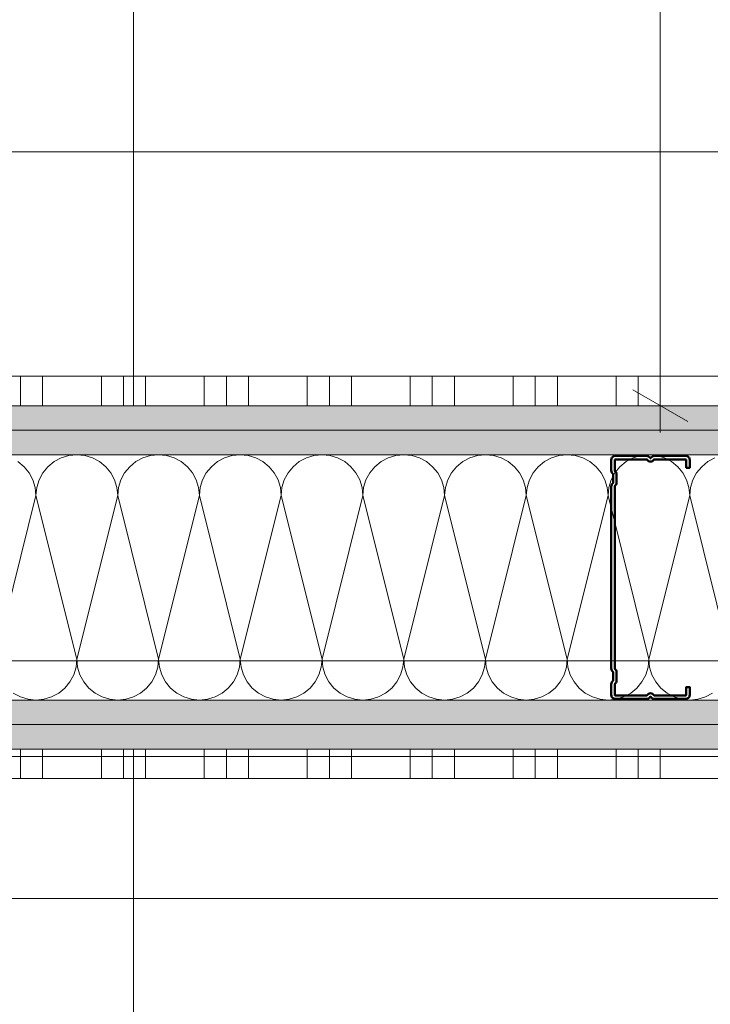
# Model space of a CAD drawing. Header units: metres. Extents: x -3.5 to 65.3, y -10.9 to 16.7.
# Tile 147 of 213: x 45.033 to 45.385, y 3.59 to 4.092. Entities that reach past the tile are written whole.
import ezdxf

# ---------------------------------------------------------------- set-up
doc = ezdxf.new("R2010")
doc.units = ezdxf.units.M
doc.header["$MEASUREMENT"] = 0
doc.linetypes.add('Wipeout_Contour', pattern=[1, 0, -1])
for name, color, linetype in [('102 - Bemaßung_ Beschriftung.Detail_ Ausschnitt', 7, 'Continuous'), ('654 - Abdeckung.Wand Belag', 7, 'Continuous'), ('660 - Unterkonstruktion.Trockenbau', 7, 'Continuous'), ('Neubau_606 - Struktur.Wand Innen Ausbau', 7, 'Continuous'), ('Neubau_650 - Abdeckung.Fußboden Aufbau', 7, 'Continuous')]:
    doc.layers.add(name, color=color, linetype=linetype)
doc.styles.add('ERSTELLTER_STIL_1', font='txt')
doc.dimstyles.new('ERSTELLTER_STIL__3', dxfattribs={"dimtxt": 0.04, "dimasz": 0.02128, "dimexe": 0.18, "dimexo": 0.0625, "dimgap": 0, "dimtad": 1, "dimzin": 0, "dimdsep": 46, "dimtxsty": 'ERSTELLTER_STIL_1', "dimblk": 'ARROWHEAD_2', "dimblk1": 'ARROWHEAD_2', "dimblk2": 'ARROWHEAD_2', "dimcen": 0.09, "dimse1": 1, "dimse2": 1, "dimclrd": 7, "dimclre": 7, "dimclrt": 7, "dimazin": 0, "dimtfac": 1, "dimtdec": 4, "dimtmove": 0, "dimatfit": 3, "dimfxl": 1, "dimtolj": 1, "dimtzin": 0, "dimarcsym": 0})
doc.dimstyles.new('ERSTELLTER_STIL__5', dxfattribs={"dimtxt": 0.04, "dimasz": 0.02128, "dimexe": 0.18, "dimexo": 0.0625, "dimgap": 0, "dimtad": 1, "dimtih": 1, "dimtoh": 1, "dimzin": 0, "dimdsep": 46, "dimtxsty": 'ERSTELLTER_STIL_1', "dimblk": 'ARROWHEAD_2', "dimblk1": 'ARROWHEAD_2', "dimblk2": 'ARROWHEAD_2', "dimcen": 0.09, "dimclrd": 7, "dimclre": 7, "dimclrt": 7, "dimazin": 0, "dimtfac": 1, "dimtdec": 4, "dimtmove": 0, "dimatfit": 3, "dimfxl": 1, "dimtolj": 1, "dimtzin": 0, "dimarcsym": 0})
pattern_1 = [(45, (0, 0), (-0.0070710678, 0.0070710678), [0, -0.01])]

# ---------------------------------------------------------------- blocks, each defined once
blk = doc.blocks.new('*X1')
at = {"layer": 'Neubau_606 - Struktur.Wand Innen Ausbau', "color": 7, "linetype": 'Continuous', "lineweight": 5}
for p, q in [((45.05453, 3.86841), (45.05093, 3.86649)), ((45.05844, 3.8696), (45.05453, 3.86841)), ((45.0625, 3.87), (45.05844, 3.8696)), ((45.06657, 3.8696), (45.0625, 3.87)), ((45.07047, 3.86841), (45.06657, 3.8696)), ((45.07408, 3.86649), (45.07047, 3.86841)), ((45.0962, 3.86841), (45.09259, 3.86649)), ((45.1001, 3.8696), (45.0962, 3.86841)), ((45.10417, 3.87), (45.1001, 3.8696)), ((45.10823, 3.8696), (45.10417, 3.87)), ((45.11214, 3.86841), (45.10823, 3.8696)), ((45.11574, 3.86649), (45.11214, 3.86841)), ((45.13786, 3.86841), (45.13426, 3.86649)), ((45.14177, 3.8696), (45.13786, 3.86841)), ((45.14584, 3.87), (45.14177, 3.8696)), ((45.1499, 3.8696), (45.14584, 3.87)), ((45.15381, 3.86841), (45.1499, 3.8696)), ((45.15741, 3.86649), (45.15381, 3.86841)), ((45.17953, 3.86841), (45.17593, 3.86649)), ((45.18344, 3.8696), (45.17953, 3.86841)), ((45.1875, 3.87), (45.18344, 3.8696)), ((45.19157, 3.8696), (45.1875, 3.87)), ((45.19547, 3.86841), (45.19157, 3.8696)), ((45.19908, 3.86649), (45.19547, 3.86841)), ((45.2212, 3.86841), (45.21759, 3.86649)), ((45.2251, 3.8696), (45.2212, 3.86841)), ((45.22917, 3.87), (45.2251, 3.8696)), ((45.23323, 3.8696), (45.22917, 3.87)), ((45.23714, 3.86841), (45.23323, 3.8696)), ((45.24074, 3.86649), (45.23714, 3.86841)), ((45.26286, 3.86841), (45.25926, 3.86649)), ((45.26677, 3.8696), (45.26286, 3.86841)), ((45.27084, 3.87), (45.26677, 3.8696)), ((45.2749, 3.8696), (45.27084, 3.87)), ((45.27881, 3.86841), (45.2749, 3.8696)), ((45.28241, 3.86649), (45.27881, 3.86841)), ((45.30453, 3.86841), (45.30093, 3.86649)), ((45.30844, 3.8696), (45.30453, 3.86841)), ((45.3125, 3.87), (45.30844, 3.8696)), ((45.31657, 3.8696), (45.3125, 3.87)), ((45.32047, 3.86841), (45.31657, 3.8696)), ((45.32408, 3.86649), (45.32047, 3.86841)), ((45.3462, 3.86841), (45.34259, 3.86649)), ((45.3501, 3.8696), (45.3462, 3.86841)), ((45.35417, 3.87), (45.3501, 3.8696)), ((45.35823, 3.8696), (45.35417, 3.87)), ((45.36214, 3.86841), (45.35823, 3.8696)), ((45.36574, 3.86649), (45.36214, 3.86841)), ((45.38786, 3.86841), (45.38426, 3.86649)), ((45.03557, 3.8639), (45.03241, 3.86649)), ((45.03816, 3.86074), (45.03557, 3.8639)), ((45.04777, 3.8639), (45.04518, 3.86074)), ((45.05093, 3.86649), (45.04777, 3.8639)), ((45.07723, 3.8639), (45.07408, 3.86649)), ((45.07982, 3.86074), (45.07723, 3.8639)), ((45.08944, 3.8639), (45.08685, 3.86074)), ((45.09259, 3.86649), (45.08944, 3.8639)), ((45.1189, 3.8639), (45.11574, 3.86649)), ((45.12149, 3.86074), (45.1189, 3.8639)), ((45.1311, 3.8639), (45.12851, 3.86074)), ((45.13426, 3.86649), (45.1311, 3.8639)), ((45.16057, 3.8639), (45.15741, 3.86649)), ((45.16316, 3.86074), (45.16057, 3.8639)), ((45.17277, 3.8639), (45.17018, 3.86074)), ((45.17593, 3.86649), (45.17277, 3.8639)), ((45.20223, 3.8639), (45.19908, 3.86649)), ((45.20482, 3.86074), (45.20223, 3.8639)), ((45.21444, 3.8639), (45.21185, 3.86074)), ((45.21759, 3.86649), (45.21444, 3.8639)), ((45.2439, 3.8639), (45.24074, 3.86649)), ((45.24649, 3.86074), (45.2439, 3.8639)), ((45.2561, 3.8639), (45.25351, 3.86074)), ((45.25926, 3.86649), (45.2561, 3.8639)), ((45.28557, 3.8639), (45.28241, 3.86649)), ((45.28816, 3.86074), (45.28557, 3.8639)), ((45.29777, 3.8639), (45.29518, 3.86074)), ((45.30093, 3.86649), (45.29777, 3.8639)), ((45.32723, 3.8639), (45.32408, 3.86649)), ((45.32982, 3.86074), (45.32723, 3.8639)), ((45.33944, 3.8639), (45.33685, 3.86074)), ((45.34259, 3.86649), (45.33944, 3.8639)), ((45.3689, 3.8639), (45.36574, 3.86649)), ((45.37149, 3.86074), (45.3689, 3.8639)), ((45.3811, 3.8639), (45.37851, 3.86074)), ((45.38426, 3.86649), (45.3811, 3.8639)), ((45.04008, 3.85714), (45.03816, 3.86074)), ((45.04518, 3.86074), (45.04325, 3.85714)), ((45.08175, 3.85714), (45.07982, 3.86074)), ((45.08685, 3.86074), (45.08492, 3.85714)), ((45.12342, 3.85714), (45.12149, 3.86074)), ((45.12851, 3.86074), (45.12659, 3.85714)), ((45.16508, 3.85714), (45.16316, 3.86074)), ((45.17018, 3.86074), (45.16825, 3.85714)), ((45.20675, 3.85714), (45.20482, 3.86074)), ((45.21185, 3.86074), (45.20992, 3.85714)), ((45.24842, 3.85714), (45.24649, 3.86074)), ((45.25351, 3.86074), (45.25159, 3.85714)), ((45.29008, 3.85714), (45.28816, 3.86074)), ((45.29518, 3.86074), (45.29325, 3.85714)), ((45.33175, 3.85714), (45.32982, 3.86074)), ((45.33685, 3.86074), (45.33492, 3.85714)), ((45.37342, 3.85714), (45.37149, 3.86074)), ((45.37851, 3.86074), (45.37659, 3.85714)), ((45.04127, 3.85323), (45.04008, 3.85714)), ((45.04167, 3.84916), (45.04127, 3.85323)), ((45.04207, 3.85323), (45.04167, 3.84916)), ((45.04325, 3.85714), (45.04207, 3.85323)), ((45.08294, 3.85323), (45.08175, 3.85714)), ((45.08334, 3.84916), (45.08294, 3.85323)), ((45.08374, 3.85323), (45.08334, 3.84916)), ((45.08492, 3.85714), (45.08374, 3.85323)), ((45.1246, 3.85323), (45.12342, 3.85714)), ((45.125, 3.84916), (45.1246, 3.85323)), ((45.1254, 3.85323), (45.125, 3.84916)), ((45.12659, 3.85714), (45.1254, 3.85323)), ((45.16627, 3.85323), (45.16508, 3.85714)), ((45.16667, 3.84916), (45.16627, 3.85323)), ((45.16707, 3.85323), (45.16667, 3.84916)), ((45.16825, 3.85714), (45.16707, 3.85323)), ((45.20794, 3.85323), (45.20675, 3.85714)), ((45.20834, 3.84916), (45.20794, 3.85323)), ((45.20874, 3.85323), (45.20834, 3.84916)), ((45.20992, 3.85714), (45.20874, 3.85323)), ((45.2496, 3.85323), (45.24842, 3.85714)), ((45.25, 3.84916), (45.2496, 3.85323)), ((45.2504, 3.85323), (45.25, 3.84916)), ((45.25159, 3.85714), (45.2504, 3.85323)), ((45.29127, 3.85323), (45.29008, 3.85714)), ((45.29167, 3.84916), (45.29127, 3.85323)), ((45.29207, 3.85323), (45.29167, 3.84916)), ((45.29325, 3.85714), (45.29207, 3.85323)), ((45.33294, 3.85323), (45.33175, 3.85714)), ((45.33334, 3.84916), (45.33294, 3.85323)), ((45.33374, 3.85323), (45.33334, 3.84916)), ((45.33492, 3.85714), (45.33374, 3.85323)), ((45.3746, 3.85323), (45.37342, 3.85714)), ((45.375, 3.84916), (45.3746, 3.85323)), ((45.3754, 3.85323), (45.375, 3.84916)), ((45.37659, 3.85714), (45.3754, 3.85323)), ((45.04167, 3.84916), (45.02084, 3.76583)), ((45.04167, 3.84916), (45.0625, 3.76583)), ((45.08334, 3.84916), (45.0625, 3.76583)), ((45.08334, 3.84916), (45.10417, 3.76583)), ((45.125, 3.84916), (45.10417, 3.76583)), ((45.125, 3.84916), (45.14584, 3.76583)), ((45.16667, 3.84916), (45.14584, 3.76583)), ((45.16667, 3.84916), (45.1875, 3.76583)), ((45.20834, 3.84916), (45.1875, 3.76583)), ((45.20834, 3.84916), (45.22917, 3.76583)), ((45.25, 3.84916), (45.22917, 3.76583)), ((45.25, 3.84916), (45.27084, 3.76583)), ((45.29167, 3.84916), (45.27084, 3.76583)), ((45.29167, 3.84916), (45.3125, 3.76583)), ((45.33334, 3.84916), (45.3125, 3.76583)), ((45.33334, 3.84916), (45.35417, 3.76583)), ((45.375, 3.84916), (45.35417, 3.76583)), ((45.375, 3.84916), (45.39584, 3.76583)), ((45.0621, 3.76177), (45.0625, 3.76583)), ((45.0625, 3.76583), (45.0629, 3.76177)), ((45.10377, 3.76177), (45.10417, 3.76583)), ((45.10417, 3.76583), (45.10457, 3.76177)), ((45.14544, 3.76177), (45.14584, 3.76583)), ((45.14584, 3.76583), (45.14624, 3.76177)), ((45.1871, 3.76177), (45.1875, 3.76583)), ((45.1875, 3.76583), (45.1879, 3.76177)), ((45.22877, 3.76177), (45.22917, 3.76583)), ((45.22917, 3.76583), (45.22957, 3.76177)), ((45.27044, 3.76177), (45.27084, 3.76583)), ((45.27084, 3.76583), (45.27124, 3.76177)), ((45.3121, 3.76177), (45.3125, 3.76583)), ((45.3125, 3.76583), (45.3129, 3.76177)), ((45.35377, 3.76177), (45.35417, 3.76583)), ((45.35417, 3.76583), (45.35457, 3.76177)), ((45.05899, 3.75426), (45.06092, 3.75786)), ((45.06092, 3.75786), (45.0621, 3.76177)), ((45.0629, 3.76177), (45.06409, 3.75786)), ((45.06409, 3.75786), (45.06601, 3.75426)), ((45.10066, 3.75426), (45.10258, 3.75786)), ((45.10258, 3.75786), (45.10377, 3.76177)), ((45.10457, 3.76177), (45.10575, 3.75786)), ((45.10575, 3.75786), (45.10768, 3.75426)), ((45.14232, 3.75426), (45.14425, 3.75786)), ((45.14425, 3.75786), (45.14544, 3.76177)), ((45.14624, 3.76177), (45.14742, 3.75786)), ((45.14742, 3.75786), (45.14935, 3.75426)), ((45.18399, 3.75426), (45.18592, 3.75786)), ((45.18592, 3.75786), (45.1871, 3.76177)), ((45.1879, 3.76177), (45.18909, 3.75786)), ((45.18909, 3.75786), (45.19101, 3.75426)), ((45.22566, 3.75426), (45.22758, 3.75786)), ((45.22758, 3.75786), (45.22877, 3.76177)), ((45.22957, 3.76177), (45.23075, 3.75786)), ((45.23075, 3.75786), (45.23268, 3.75426)), ((45.26732, 3.75426), (45.26925, 3.75786)), ((45.26925, 3.75786), (45.27044, 3.76177)), ((45.27124, 3.76177), (45.27242, 3.75786)), ((45.27242, 3.75786), (45.27435, 3.75426)), ((45.30899, 3.75426), (45.31092, 3.75786)), ((45.31092, 3.75786), (45.3121, 3.76177)), ((45.3129, 3.76177), (45.31409, 3.75786)), ((45.31409, 3.75786), (45.31601, 3.75426)), ((45.35066, 3.75426), (45.35258, 3.75786)), ((45.35258, 3.75786), (45.35377, 3.76177)), ((45.35457, 3.76177), (45.35575, 3.75786)), ((45.35575, 3.75786), (45.35768, 3.75426)), ((45.0564, 3.7511), (45.05899, 3.75426)), ((45.06601, 3.75426), (45.0686, 3.7511)), ((45.09807, 3.7511), (45.10066, 3.75426)), ((45.10768, 3.75426), (45.11027, 3.7511)), ((45.13973, 3.7511), (45.14232, 3.75426)), ((45.14935, 3.75426), (45.15194, 3.7511)), ((45.1814, 3.7511), (45.18399, 3.75426)), ((45.19101, 3.75426), (45.1936, 3.7511)), ((45.22307, 3.7511), (45.22566, 3.75426)), ((45.23268, 3.75426), (45.23527, 3.7511)), ((45.26473, 3.7511), (45.26732, 3.75426)), ((45.27435, 3.75426), (45.27694, 3.7511)), ((45.3064, 3.7511), (45.30899, 3.75426)), ((45.31601, 3.75426), (45.3186, 3.7511)), ((45.34807, 3.7511), (45.35066, 3.75426)), ((45.35768, 3.75426), (45.36027, 3.7511)), ((45.03009, 3.74851), (45.0337, 3.74658)), ((45.04964, 3.74658), (45.05324, 3.74851)), ((45.05324, 3.74851), (45.0564, 3.7511)), ((45.0686, 3.7511), (45.07176, 3.74851)), ((45.07176, 3.74851), (45.07536, 3.74658)), ((45.09131, 3.74658), (45.09491, 3.74851)), ((45.09491, 3.74851), (45.09807, 3.7511)), ((45.11027, 3.7511), (45.11343, 3.74851)), ((45.11343, 3.74851), (45.11703, 3.74658)), ((45.13297, 3.74658), (45.13658, 3.74851)), ((45.13658, 3.74851), (45.13973, 3.7511)), ((45.15194, 3.7511), (45.15509, 3.74851)), ((45.15509, 3.74851), (45.1587, 3.74658)), ((45.17464, 3.74658), (45.17824, 3.74851)), ((45.17824, 3.74851), (45.1814, 3.7511)), ((45.1936, 3.7511), (45.19676, 3.74851)), ((45.19676, 3.74851), (45.20036, 3.74658)), ((45.21631, 3.74658), (45.21991, 3.74851)), ((45.21991, 3.74851), (45.22307, 3.7511)), ((45.23527, 3.7511), (45.23843, 3.74851)), ((45.23843, 3.74851), (45.24203, 3.74658)), ((45.25797, 3.74658), (45.26158, 3.74851)), ((45.26158, 3.74851), (45.26473, 3.7511)), ((45.27694, 3.7511), (45.28009, 3.74851)), ((45.28009, 3.74851), (45.2837, 3.74658)), ((45.29964, 3.74658), (45.30324, 3.74851)), ((45.30324, 3.74851), (45.3064, 3.7511)), ((45.3186, 3.7511), (45.32176, 3.74851)), ((45.32176, 3.74851), (45.32536, 3.74658)), ((45.34131, 3.74658), (45.34491, 3.74851)), ((45.34491, 3.74851), (45.34807, 3.7511)), ((45.36027, 3.7511), (45.36343, 3.74851)), ((45.36343, 3.74851), (45.36703, 3.74658)), ((45.38297, 3.74658), (45.38658, 3.74851)), ((45.0337, 3.74658), (45.0376, 3.7454)), ((45.0376, 3.7454), (45.04167, 3.745)), ((45.04167, 3.745), (45.04573, 3.7454)), ((45.04573, 3.7454), (45.04964, 3.74658)), ((45.07536, 3.74658), (45.07927, 3.7454)), ((45.07927, 3.7454), (45.08334, 3.745)), ((45.08334, 3.745), (45.0874, 3.7454)), ((45.0874, 3.7454), (45.09131, 3.74658)), ((45.11703, 3.74658), (45.12094, 3.7454)), ((45.12094, 3.7454), (45.125, 3.745)), ((45.125, 3.745), (45.12907, 3.7454)), ((45.12907, 3.7454), (45.13297, 3.74658)), ((45.1587, 3.74658), (45.1626, 3.7454)), ((45.1626, 3.7454), (45.16667, 3.745)), ((45.16667, 3.745), (45.17073, 3.7454)), ((45.17073, 3.7454), (45.17464, 3.74658)), ((45.20036, 3.74658), (45.20427, 3.7454)), ((45.20427, 3.7454), (45.20834, 3.745)), ((45.20834, 3.745), (45.2124, 3.7454)), ((45.2124, 3.7454), (45.21631, 3.74658)), ((45.24203, 3.74658), (45.24594, 3.7454)), ((45.24594, 3.7454), (45.25, 3.745)), ((45.25, 3.745), (45.25407, 3.7454)), ((45.25407, 3.7454), (45.25797, 3.74658)), ((45.2837, 3.74658), (45.2876, 3.7454)), ((45.2876, 3.7454), (45.29167, 3.745)), ((45.29167, 3.745), (45.29573, 3.7454)), ((45.29573, 3.7454), (45.29964, 3.74658)), ((45.32536, 3.74658), (45.32927, 3.7454)), ((45.32927, 3.7454), (45.33334, 3.745)), ((45.33334, 3.745), (45.3374, 3.7454)), ((45.3374, 3.7454), (45.34131, 3.74658)), ((45.36703, 3.74658), (45.37094, 3.7454)), ((45.37094, 3.7454), (45.375, 3.745)), ((45.375, 3.745), (45.37907, 3.7454)), ((45.37907, 3.7454), (45.38297, 3.74658))]:
    blk.add_line(p, q, dxfattribs=at)
blk = doc.blocks.new('*X126')
at = {"layer": '654 - Abdeckung.Wand Belag', "color": 7, "linetype": 'Continuous', "lineweight": 5}
for p, q in [((45.03375, 3.72), (45.03375, 3.705)), ((45.045, 3.72), (45.045, 3.705)), ((45.075, 3.72), (45.075, 3.705)), ((45.08625, 3.72), (45.08625, 3.705)), ((45.0975, 3.72), (45.0975, 3.705)), ((45.1275, 3.72), (45.1275, 3.705)), ((45.13875, 3.72), (45.13875, 3.705)), ((45.15, 3.72), (45.15, 3.705)), ((45.18, 3.72), (45.18, 3.705)), ((45.19125, 3.72), (45.19125, 3.705)), ((45.2025, 3.72), (45.2025, 3.705)), ((45.2325, 3.72), (45.2325, 3.705)), ((45.24375, 3.72), (45.24375, 3.705)), ((45.255, 3.72), (45.255, 3.705)), ((45.285, 3.72), (45.285, 3.705)), ((45.29625, 3.72), (45.29625, 3.705)), ((45.3075, 3.72), (45.3075, 3.705)), ((45.3375, 3.72), (45.3375, 3.705)), ((45.34875, 3.72), (45.34875, 3.705)), ((45.36, 3.72), (45.36, 3.705)), ((44.9925, 3.71625), (45.045, 3.71625)), ((45.045, 3.71625), (45.0975, 3.71625)), ((45.0975, 3.71625), (45.15, 3.71625)), ((45.15, 3.71625), (45.2025, 3.71625)), ((45.2025, 3.71625), (45.255, 3.71625)), ((45.255, 3.71625), (45.3075, 3.71625)), ((45.3075, 3.71625), (45.36, 3.71625)), ((45.36, 3.71625), (45.4125, 3.71625)), ((44.9925, 3.705), (45.045, 3.705)), ((45.045, 3.705), (45.0975, 3.705)), ((45.0975, 3.705), (45.15, 3.705)), ((45.15, 3.705), (45.2025, 3.705)), ((45.2025, 3.705), (45.255, 3.705)), ((45.255, 3.705), (45.3075, 3.705)), ((45.3075, 3.705), (45.36, 3.705)), ((45.36, 3.705), (45.4125, 3.705))]:
    blk.add_line(p, q, dxfattribs=at)
blk = doc.blocks.new('*X141')
at = {"layer": '654 - Abdeckung.Wand Belag', "color": 7, "linetype": 'Continuous', "lineweight": 5}
for p, q in [((45.03375, 3.91), (45.03375, 3.895)), ((45.045, 3.91), (45.045, 3.895)), ((45.075, 3.91), (45.075, 3.895)), ((45.08625, 3.91), (45.08625, 3.895)), ((45.0975, 3.91), (45.0975, 3.895)), ((45.1275, 3.91), (45.1275, 3.895)), ((45.13875, 3.91), (45.13875, 3.895)), ((45.15, 3.91), (45.15, 3.895)), ((45.18, 3.91), (45.18, 3.895)), ((45.19125, 3.91), (45.19125, 3.895)), ((45.2025, 3.91), (45.2025, 3.895)), ((45.2325, 3.91), (45.2325, 3.895)), ((45.24375, 3.91), (45.24375, 3.895)), ((45.255, 3.91), (45.255, 3.895)), ((45.285, 3.91), (45.285, 3.895)), ((45.29625, 3.91), (45.29625, 3.895)), ((45.3075, 3.91), (45.3075, 3.895)), ((45.3375, 3.91), (45.3375, 3.895)), ((45.34875, 3.91), (45.34875, 3.895)), ((45.36, 3.91), (45.36, 3.895))]:
    blk.add_line(p, q, dxfattribs=at)
blk = doc.blocks.new('*D262')
at = {"layer": '102 - Bemaßung_ Beschriftung.Detail_ Ausschnitt', "color": 7, "linetype": 'Continuous', "lineweight": 5}
for p, q in [((45.64499, 3.81), (45.64499, 3.82369)), ((45.65899, 3.80191), (45.63099, 3.81808)), ((45.66599, 3.81), (45.62399, 3.81)), ((45.64499, 3.55999), (45.64499, 3.81)), ((45.63099, 3.56807), (45.65899, 3.5519)), ((45.66599, 3.55999), (45.62399, 3.55999))]:
    blk.add_line(p, q, dxfattribs=at)
at = {"layer": '102 - Bemaßung_ Beschriftung.Detail_ Ausschnitt', "color": 7, "lineweight": 5, "insert": (45.63699, 3.65464), "char_height": 0.04, "attachment_point": 7, "rotation": 90, "style": 'ERSTELLTER_STIL_1'}
blk.add_mtext('\\A1;{\\pql;\\fArial|b0|i0|c0|p38;25}', dxfattribs=at)
blk = doc.blocks.new('ARROWHEAD_2')
at = {"color": 0, "linetype": 'Continuous', "lineweight": 0}
for p, q in [((-0.378, -0.655), (0.378, 0.655)), ((0, 0), (-1, 0))]:
    blk.add_line(p, q, dxfattribs=at)
blk = doc.blocks.new('*D342')
at = {"layer": '102 - Bemaßung_ Beschriftung.Detail_ Ausschnitt', "color": 7, "linetype": 'Continuous', "lineweight": 5}
for p, q in [((45.346, 4.41808), (45.374, 4.40191)), ((45.381, 4.41), (45.339, 4.41)), ((45.36, 3.895), (45.36, 4.41)), ((45.346, 3.90308), (45.374, 3.88691)), ((45.381, 3.895), (45.339, 3.895)), ((45.36, 3.88131), (45.36, 3.895))]:
    blk.add_line(p, q, dxfattribs=at)
at = {"layer": '102 - Bemaßung_ Beschriftung.Detail_ Ausschnitt', "color": 7, "lineweight": 5, "insert": (45.35266, 4.11213), "char_height": 0.04, "attachment_point": 7, "rotation": 90, "style": 'ERSTELLTER_STIL_1'}
blk.add_mtext('\\A1;{\\pql;\\fArial|b0|i0|c0|p38;51\\fArial|b0|i0|c0|p38;\\A1{\\H.66x;\\S5^  ;}}', dxfattribs=at)
blk = doc.blocks.new('*D345')
at = {"layer": '102 - Bemaßung_ Beschriftung.Detail_ Ausschnitt', "color": 7, "linetype": 'Continuous', "lineweight": 5}
for p, q in [((45.46, 5.76), (45.46, 5.77369)), ((45.474, 5.75192), (45.446, 5.76808)), ((45.481, 5.76), (45.439, 5.76)), ((45.46, 3.895), (45.46, 5.76)), ((45.446, 3.90308), (45.474, 3.88691)), ((45.481, 3.895), (45.439, 3.895)), ((45.46, 3.88131), (45.46, 3.895))]:
    blk.add_line(p, q, dxfattribs=at)
at = {"layer": '102 - Bemaßung_ Beschriftung.Detail_ Ausschnitt', "color": 7, "lineweight": 5, "insert": (45.45976, 4.76427), "char_height": 0.04, "attachment_point": 7, "rotation": 90, "style": 'ERSTELLTER_STIL_1'}
blk.add_mtext('\\A1;{\\pql;\\fArial|b0|i0|c0|p38;1,86\\fArial|b0|i0|c0|p38;\\A1{\\H.66x;\\S5^  ;}}', dxfattribs=at)
blk = doc.blocks.new('*D411')
at = {"layer": '102 - Bemaßung_ Beschriftung.Detail_ Ausschnitt', "color": 7, "linetype": 'Continuous', "lineweight": 5}
for p, q in [((45.56, 4.2455), (45.56, 4.25919)), ((45.574, 4.23741), (45.546, 4.25358)), ((45.581, 4.2455), (45.539, 4.2455)), ((45.56, 3.895), (45.56, 4.2455)), ((45.546, 3.90308), (45.574, 3.88691)), ((45.581, 3.895), (45.539, 3.895)), ((45.56, 3.88131), (45.56, 3.895))]:
    blk.add_line(p, q, dxfattribs=at)
at = {"layer": '102 - Bemaßung_ Beschriftung.Detail_ Ausschnitt', "color": 7, "lineweight": 5, "insert": (45.55269, 4.01986), "char_height": 0.04, "attachment_point": 7, "rotation": 90, "style": 'ERSTELLTER_STIL_1'}
blk.add_mtext('\\A1;{\\pql;\\fArial|b0|i0|c0|p38;35\\fArial|b0|i0|c0|p38;\\A1{\\H.66x;\\S05^  ;}}', dxfattribs=at)
blk = doc.blocks.new('*D444')
at = {"layer": '102 - Bemaßung_ Beschriftung.Detail_ Ausschnitt', "color": 7, "linetype": 'Continuous', "lineweight": 5}
for p, q in [((43.74499, 3.89), (43.74499, 4.04533)), ((47.27, 4.00333), (47.27, 4.04533)), ((43.75307, 4.03833), (43.73691, 4.01033)), ((47.27808, 4.03833), (47.26192, 4.01033)), ((43.7313, 4.02433), (43.74499, 4.02433)), ((43.74499, 4.02433), (47.27, 4.02433))]:
    blk.add_line(p, q, dxfattribs=at)
at = {"color": 254, "linetype": 'Wipeout_Contour', "lineweight": 0, "ltscale": 182.760852}
blk.add_wipeout([(45.43677, 4.02483), (45.57822, 4.02483), (45.57822, 4.07983), (45.43677, 4.07983)], dxfattribs=at).dxf.layer = '102 - Bemaßung_ Beschriftung.Detail_ Ausschnitt'
at = {"layer": '102 - Bemaßung_ Beschriftung.Detail_ Ausschnitt', "color": 7, "lineweight": 5, "insert": (45.44427, 4.02457), "char_height": 0.04, "attachment_point": 7, "style": 'ERSTELLTER_STIL_1'}
blk.add_mtext('\\A1;{\\pql;\\fArial|b0|i0|c0|p38;3,52\\fArial|b0|i0|c0|p38;\\A1{\\H.66x;\\S5^  ;}}', dxfattribs=at)
blk = doc.blocks.new('*D447')
at = {"layer": '102 - Bemaßung_ Beschriftung.Detail_ Ausschnitt', "color": 7, "linetype": 'Continuous', "lineweight": 5}
for p, q in [((43.74499, 3.74406), (43.74499, 3.89)), ((47.27, 3.74406), (47.27, 3.78606)), ((43.75307, 3.77906), (43.73691, 3.75106)), ((47.27808, 3.77906), (47.26192, 3.75106)), ((40.165, 3.76506), (43.74499, 3.76506)), ((43.74499, 3.76506), (47.27, 3.76506))]:
    blk.add_line(p, q, dxfattribs=at)
at = {"color": 254, "linetype": 'Wipeout_Contour', "lineweight": 0, "ltscale": 182.671817}
blk.add_wipeout([(45.43677, 3.76556), (45.57822, 3.76556), (45.57822, 3.82056), (45.43677, 3.82056)], dxfattribs=at).dxf.layer = '102 - Bemaßung_ Beschriftung.Detail_ Ausschnitt'
at = {"layer": '102 - Bemaßung_ Beschriftung.Detail_ Ausschnitt', "color": 7, "lineweight": 5, "insert": (45.44427, 3.7653), "char_height": 0.04, "attachment_point": 7, "style": 'ERSTELLTER_STIL_1'}
blk.add_mtext('\\A1;{\\pql;\\fArial|b0|i0|c0|p38;3,52\\fArial|b0|i0|c0|p38;\\A1{\\H.66x;\\S5^  ;}}', dxfattribs=at)
blk = doc.blocks.new('*D451')
at = {"layer": '102 - Bemaßung_ Beschriftung.Detail_ Ausschnitt', "color": 7, "linetype": 'Continuous', "lineweight": 5}
for p, q in [((47.27, 3.37988), (47.27, 3.42188)), ((43.97307, 3.41488), (43.95691, 3.38688)), ((47.26192, 3.38688), (47.27808, 3.41488)), ((43.96499, 3.40088), (47.27, 3.40088)), ((47.27, 3.40088), (47.28369, 3.40088))]:
    blk.add_line(p, q, dxfattribs=at)
at = {"color": 254, "linetype": 'Wipeout_Contour', "lineweight": 0, "ltscale": 182.995366}
blk.add_wipeout([(45.54677, 3.40138), (45.68822, 3.40138), (45.68822, 3.45638), (45.54677, 3.45638)], dxfattribs=at).dxf.layer = '102 - Bemaßung_ Beschriftung.Detail_ Ausschnitt'
at = {"layer": '102 - Bemaßung_ Beschriftung.Detail_ Ausschnitt', "color": 7, "lineweight": 5, "insert": (45.55427, 3.40111), "char_height": 0.04, "attachment_point": 7, "style": 'ERSTELLTER_STIL_1'}
blk.add_mtext('\\A1;{\\pql;\\fArial|b0|i0|c0|p38;3,30\\fArial|b0|i0|c0|p38;\\A1{\\H.66x;\\S5^  ;}}', dxfattribs=at)

msp = doc.modelspace()

# ---------------------------------------------------------------- hatches: boundary and pattern name
at = {"layer": 'Neubau_606 - Struktur.Wand Innen Ausbau', "linetype": 'Continuous', "lineweight": 0, "true_color": 0x000000}
h = msp.add_hatch(dxfattribs=at)
h.set_pattern_fill('Gips_0001', color=18, style=0, pattern_type=2)
h.set_pattern_definition(pattern_1)
h.paths.add_polyline_path([(44.70999, 3.895), (44.70999, 3.8825), (45.85999, 3.8825), (45.85999, 3.895)])
h = msp.add_hatch(dxfattribs=at)
h.set_pattern_fill('Gips_0001', color=18, style=0, pattern_type=2)
h.set_pattern_definition(pattern_1)
h.paths.add_polyline_path([(44.70999, 3.8825), (44.70999, 3.87), (45.85999, 3.87), (45.85999, 3.8825)])
h = msp.add_hatch(dxfattribs=at)
h.set_pattern_fill('Gips_0001', color=18, style=0, pattern_type=2)
h.set_pattern_definition(pattern_1)
h.paths.add_polyline_path([(44.70999, 3.745), (44.70999, 3.7325), (45.85999, 3.7325), (45.85999, 3.745)])
h = msp.add_hatch(dxfattribs=at)
h.set_pattern_fill('Gips_0001', color=18, style=0, pattern_type=2)
h.set_pattern_definition(pattern_1)
h.paths.add_polyline_path([(44.70999, 3.7325), (44.70999, 3.72), (45.85999, 3.72), (45.85999, 3.7325)])
at = {"layer": 'Neubau_650 - Abdeckung.Fußboden Aufbau', "linetype": 'Continuous', "lineweight": 13, "true_color": 0xafafaf}
h = msp.add_hatch(dxfattribs=at)
h.set_pattern_fill('Raster_60x60_Fuge_2mm_0001', color=253, style=0, pattern_type=2)
h.set_pattern_definition([(0, (46.29497, 4.8475), (0, 0.602), []), (90, (46.29497, 4.8475), (-0.602, 0), [])])
h.paths.add_polyline_path([(46.84499, 5.76), (44.70999, 5.76), (44.70999, 3.895), (45.85999, 3.895), (45.85999, 3.72), (46.74499, 3.72), (46.74499, 3.895), (46.84499, 3.895)])
h = msp.add_hatch(dxfattribs=at)
h.set_pattern_fill('Raster_60x60_Fuge_2mm_0001', color=253, style=0, pattern_type=2)
h.set_pattern_definition([(0, (46.29497, 3.6435), (0, 0.602), []), (90, (46.29497, 3.6435), (-0.602, 0), [])])
h.paths.add_polyline_path([(47.27, 3.72), (43.96499, 3.72), (43.96499, 0.49), (44.20999, 0.49), (44.20999, 0.255), (47.16999, 0.255), (47.16999, 0.70998), (47.27, 0.70998)])

# ---------------------------------------------------------------- linework, layer by layer
at = {"layer": '654 - Abdeckung.Wand Belag', "color": 7, "linetype": 'Continuous', "lineweight": 5, "flags": 128}
for points in [[(45.82999, 3.91), (44.72499, 3.91)], [(44.72499, 3.895), (45.82999, 3.895)], [(45.82999, 3.72), (43.96499, 3.72)], [(43.97999, 3.705), (45.82999, 3.705)]]:
    msp.add_lwpolyline(points, dxfattribs=at)
at = {"layer": 'Neubau_606 - Struktur.Wand Innen Ausbau', "color": 1, "linetype": 'Continuous', "lineweight": 9}
for p, q in [((45.85999, 3.8825), (44.70999, 3.8825)), ((45.85999, 3.7325), (44.70999, 3.7325))]:
    msp.add_line(p, q, dxfattribs=at)
at = {"layer": 'Neubau_606 - Struktur.Wand Innen Ausbau', "color": 1, "linetype": 'Continuous', "lineweight": 13}
for p, q in [((45.85999, 3.87), (44.70999, 3.87)), ((45.85999, 3.745), (44.70999, 3.745))]:
    msp.add_line(p, q, dxfattribs=at)
at = {"layer": 'Neubau_606 - Struktur.Wand Innen Ausbau', "color": 1, "linetype": 'Continuous', "lineweight": 13, "flags": 128}
for points in [[(45.85999, 3.895), (44.70999, 3.895)], [(44.70999, 3.72), (45.85999, 3.72)]]:
    msp.add_lwpolyline(points, dxfattribs=at)
at = {"layer": 'Neubau_650 - Abdeckung.Fußboden Aufbau', "color": 1, "linetype": 'Continuous', "lineweight": 13, "flags": 128}
for points in [[(46.84499, 5.76), (44.70999, 5.76), (44.70999, 3.895), (45.85999, 3.895), (45.85999, 3.72)], [(47.27, 3.72), (47.27, 0.70998), (47.16999, 0.70998), (47.16999, 0.255), (44.20999, 0.255), (44.20999, 0.49), (43.96499, 0.49), (43.96499, 3.72), (45.85999, 3.72)]]:
    msp.add_lwpolyline(points, dxfattribs=at)

# ---------------------------------------------------------------- block references
at = {"layer": '654 - Abdeckung.Wand Belag', "color": 7, "lineweight": 5}
for name in ['*X141', '*X126']:
    msp.add_blockref(name, (0, 0), dxfattribs=at)
at = {"layer": 'Neubau_606 - Struktur.Wand Innen Ausbau', "color": 1, "lineweight": 13}
msp.add_blockref('*X1', (0, 0), dxfattribs=at)

# ---------------------------------------------------------------- dimensions: what is measured, and where the dimension line sits
at = {"layer": '102 - Bemaßung_ Beschriftung.Detail_ Ausschnitt', "color": 7, "linetype": 'Continuous', "lineweight": 5}
for base, p1, p2, picture, middle in [((45.46, 5.76), (44.709987, 3.894998), (44.709987, 5.76), '*D345', (45.432, 4.870247)), ((45.36, 4.4099979), (44.7099868, 3.8949977), (44.7099879, 4.4099979), '*D342', (45.332, 4.1966443)), ((45.56, 4.2455), (44.70999, 3.895), (45.09097, 4.2455), '*D411', (45.532, 4.11962)), ((45.64499, 3.81), (45.49499, 3.55999), (44.69749, 3.81), '*D262', (45.61699, 3.68513))]:
    dim = msp.add_linear_dim(base=base, p1=p1, p2=p2, angle=90, dimstyle='ERSTELLTER_STIL__3', dxfattribs=at)
    dim.commit()
    dim.dimension.update_dxf_attribs({"geometry": picture, "text_midpoint": middle, "dimtype": 160, "text_rotation": 90})

# ---------------------------------------------------------------- next in the draw order: dimensions: what is measured, and where the dimension line sits
dim = msp.add_linear_dim(base=(47.27, 4.02433), p1=(43.74499, 3.89), p2=(47.27, 2.97896), dimstyle='ERSTELLTER_STIL__5', dxfattribs=at)
dim.commit()
dim.dimension.update_dxf_attribs({"geometry": '*D444', "text_midpoint": (45.55024, 4.05233), "dimtype": 160})

# ---------------------------------------------------------------- next in the draw order: dimensions: what is measured, and where the dimension line sits
dim = msp.add_linear_dim(base=(47.27, 3.76506), p1=(43.74499, 3.89), p2=(47.27, 2.97896), dimstyle='ERSTELLTER_STIL__5', dxfattribs=at)
dim.commit()
dim.dimension.update_dxf_attribs({"geometry": '*D447', "text_midpoint": (45.55024, 3.79306), "dimtype": 160})

# ---------------------------------------------------------------- next in the draw order: linework, layer by layer
at = {"layer": '660 - Unterkonstruktion.Trockenbau', "color": 7, "linetype": 'Continuous', "lineweight": 50, "flags": 128}
msp.add_lwpolyline([(45.37324, 3.8634), (45.37499, 3.8634), (45.37499, 3.8674, 0.414214), (45.37299, 3.8694), (45.35694, 3.8694, 0.267949), (45.3552, 3.8684, -0.57735), (45.35477, 3.8684, 0.267949), (45.35304, 3.8694), (45.33699, 3.8694, 0.414214), (45.33499, 3.8674), (45.33499, 3.8619, 0.250492), (45.33588, 3.86024, -0.250492), (45.33599, 3.86003), (45.33599, 3.85577, -0.250492), (45.33588, 3.85556, 0.250492), (45.33499, 3.8539), (45.33499, 3.7611, 0.250492), (45.33588, 3.75944, -0.250492), (45.33599, 3.75923), (45.33599, 3.75497, -0.250492), (45.33588, 3.75476, 0.250492), (45.33499, 3.7531), (45.33499, 3.7476, 0.414214), (45.33699, 3.7456), (45.35304, 3.7456, 0.267949), (45.35477, 3.7466, -0.57735), (45.3552, 3.7466, 0.267949), (45.35694, 3.7456), (45.37299, 3.7456, 0.414214), (45.37499, 3.7476), (45.37499, 3.7516), (45.37324, 3.7516), (45.37324, 3.7476, -0.414214), (45.37299, 3.74735), (45.35694, 3.74735, -0.267949), (45.35672, 3.74747, 0.57735), (45.35326, 3.74747, -0.267949), (45.35304, 3.74735), (45.33699, 3.74735, -0.414214), (45.33674, 3.7476), (45.33674, 3.7531, -0.250492), (45.33685, 3.75331, 0.250492), (45.33774, 3.75497), (45.33774, 3.75923, 0.250492), (45.33685, 3.76089, -0.250492), (45.33674, 3.7611), (45.33674, 3.8539, -0.250492), (45.33685, 3.85411, 0.250492), (45.33774, 3.85577), (45.33774, 3.86003, 0.250492), (45.33685, 3.86169, -0.250492), (45.33674, 3.8619), (45.33674, 3.8674, -0.414214), (45.33699, 3.86765), (45.35304, 3.86765, -0.267949), (45.35325, 3.86752, 0.57735), (45.35672, 3.86752, -0.267949), (45.35694, 3.86765), (45.37299, 3.86765, -0.414214), (45.37324, 3.8674)], format="xyb", close=True, dxfattribs=at)

# ---------------------------------------------------------------- next in the draw order: dimensions: what is measured, and where the dimension line sits
at = {"layer": '102 - Bemaßung_ Beschriftung.Detail_ Ausschnitt', "color": 7, "linetype": 'Continuous', "lineweight": 5}
dim = msp.add_linear_dim(base=(47.27, 3.40088), p1=(43.96499, 3.72), p2=(47.27, 2.97896), dimstyle='ERSTELLTER_STIL__5', dxfattribs=at)
dim.commit()
dim.dimension.update_dxf_attribs({"geometry": '*D451', "text_midpoint": (45.66024, 3.42888), "dimtype": 160})

doc.saveas('drawing.dxf')
